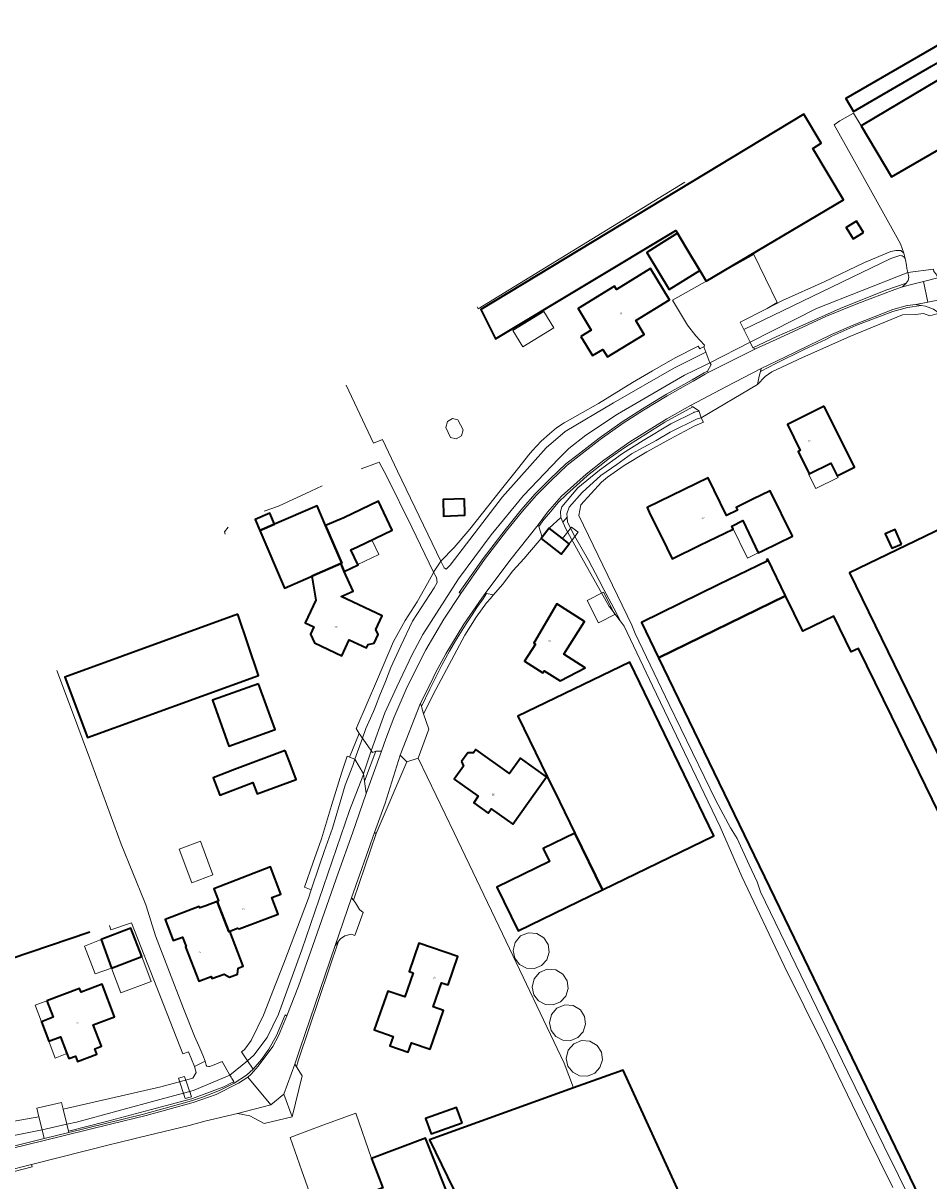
# Model space of a CAD drawing. Header units: metres. Extents: x 73718 to 76933, y 443658 to 446696.
# Tile 101 of 153: x 75362 to 75543, y 445204 to 445435. Entities that reach past the tile are written whole.
import ezdxf
from ezdxf.enums import TextEntityAlignment as Align

# ---------------------------------------------------------------- set-up
doc = ezdxf.new("R2010")
doc.units = ezdxf.units.M
for name, color, linetype, lineweight in [('B-WE-KW-KUNSTWERK_DEK-GV', 170, 'Continuous', 18), ('B-WE-OG-BEBOUWING-GV', 7, 'Continuous', 35), ('B-WE-OG-BEBOUWING-T18', 10, 'Continuous', 18), ('B-WE-OG-BEBOUWING_LUIFEL-GV', 7, 'Continuous', 18), ('B-WE-OG-BEBOUWING_OPSLAGTANK-GV', 7, 'Continuous', 18), ('B-WE-OG-BEBOUWING_OVERBOUWING-GV', 7, 'Continuous', 18), ('B-WE-OG-TERREIN_ERF-GV', 7, 'Continuous', 18), ('B-WE-OG-TERREIN_OEVER-GV', 7, 'Continuous', 18), ('B-WE-OG-WATER_SLOOT-GV', 120, 'Continuous', 18), ('B-WE-OG-WEG-GV', 7, 'Continuous', 18), ('B-WE-VH-GESLOTENVERHARDING-GV', 10, 'Continuous', 18), ('B-WE-VH-GESLOTENVERHARDING_ASFALT-GV', 10, 'Continuous', 18), ('B-WE-VH-ONVERHARD-GV', 252, 'Continuous', 18), ('B-WE-VH-OPENVERHARDING_BETONELEMENT-GV', 30, 'Continuous', 18), ('B-WE-VH-OPENVERHARDING_BETONSTRAATSTEEN-GV', 30, 'Continuous', 18), ('B-WE-VH-OPENVERHARDING_SIERBESTRATING-GV', 30, 'Continuous', 18), ('B-WE-VH-OPENVERHARDING_STRAATBAKSTEEN-GV', 30, 'Continuous', 18)]:
    doc.layers.add(name, color=color, linetype=linetype, lineweight=lineweight)
doc.styles.add('NLCS-ISO-M200-T18', font='NLCS-ISO.ttf', dxfattribs={"height": 0.36})

msp = doc.modelspace()

# ---------------------------------------------------------------- linework, layer by layer
at = {"layer": 'B-WE-KW-KUNSTWERK_DEK-GV', "flags": 128}
for points in [[(75427.366, 445288.617), (75428.466, 445288.217), (75430.182, 445285.278), (75430.386, 445283.82), (75432.649, 445289.787), (75431.963, 445289.545), (75429.308, 445293.375)], [(75394.564, 445220.364), (75395.826, 445220.732), (75394.403, 445224.783), (75393.2, 445224.45)]]:
    msp.add_lwpolyline(points, close=True, dxfattribs=at)
at = {"layer": 'B-WE-OG-BEBOUWING-GV', "flags": 128}
for points in [[(75554.192, 445432.766), (75552.634, 445435.326), (75526.572, 445420.296), (75528.06, 445417.696), (75543.675, 445426.701)], [(75529.608, 445414.786), (75535.676, 445404.596), (75551.146, 445413.545), (75547.556, 445419.75), (75545.092, 445424.008)], [(75492.901, 445393.373), (75494.623, 445390.436), (75497.361, 445385.877), (75498.64, 445383.748), (75526.117, 445399.995), (75519.938, 445410.282), (75521.654, 445411.312), (75518.163, 445417.123), (75453.644, 445378.081), (75456.541, 445372.256), (75492.601, 445393.885)], [(75530.097, 445393.494), (75528.701, 445395.77), (75526.601, 445394.481), (75527.998, 445392.205)], [(75489.713, 445391.355), (75486.768, 445389.491), (75491.255, 445382.116), (75497.361, 445385.877), (75494.623, 445390.436), (75492.901, 445393.373)], [(75473.606, 445372.715), (75475.958, 445368.867), (75478.003, 445370.117), (75478.927, 445368.605), (75486.284, 445373.102), (75484.565, 445375.915), (75491.318, 445380.043), (75487.522, 445386.254), (75480.758, 445382.12), (75480.354, 445382.78), (75473.041, 445378.31), (75475.685, 445373.986)], [(75522.246, 445358.768), (75514.886, 445355.134), (75517.456, 445349.93), (75517.023, 445349.717), (75519.242, 445345.223), (75523.586, 445347.368), (75524.831, 445344.848), (75528.278, 445346.551)], [(75497.393, 445330.966), (75504.051, 445334.216), (75503.765, 445334.801), (75505.996, 445335.885), (75509.057, 445329.456), (75509.876, 445329.856), (75515.881, 445332.791), (75511.447, 445341.865), (75507.969, 445340.166), (75504.62, 445338.529), (75504.9, 445337.957), (75502.744, 445336.902), (75500.264, 445341.978), (75499.055, 445344.451), (75486.834, 445338.485), (75487.289, 445337.552), (75490.757, 445330.448), (75491.83, 445328.25)], [(75604.842, 445244.95), (75613.661, 445249.243), (75608.64, 445257.891), (75608.934, 445258.062), (75561.232, 445341.866), (75527.298, 445325.433), (75569.365, 445239.068), (75570.623, 445239.681), (75573.718, 445233.324), (75578.888, 445235.841), (75593.387, 445242.91), (75594.779, 445240.051)], [(75419.706, 445324.721), (75419.836, 445324.777), (75425.612, 445327.291), (75425.839, 445327.39), (75422.609, 445334.919), (75420.918, 445338.86), (75412.395, 445335.203), (75409.448, 445333.939), (75414.395, 445322.409)], [(75422.609, 445334.919), (75425.839, 445327.39), (75425.612, 445327.291), (75426.294, 445325.733), (75429.074, 445327.027), (75429.017, 445327.15), (75427.661, 445330.064), (75428.965, 445330.671), (75435.913, 445333.966), (75433.164, 445339.762), (75426.216, 445336.467)], [(75450.332, 445340.241), (75446.059, 445340.085), (75446.179, 445336.805), (75450.451, 445336.961)], [(75409.448, 445333.939), (75412.395, 445335.203), (75411.47, 445337.359), (75408.523, 445336.094)], [(75469.923, 445332.298), (75467.262, 445334.369), (75465.877, 445332.59), (75465.655, 445332.305), (75469.655, 445329.19), (75471.263, 445331.255)], [(75537.673, 445331.216), (75536.4, 445334.118), (75534.448, 445333.261), (75535.721, 445330.36)], [(75426.294, 445325.733), (75425.612, 445327.291), (75419.836, 445324.777), (75420.627, 445319.979), (75419.568, 445317.728), (75418.504, 445315.478), (75420.251, 445314.652), (75419.552, 445313.172), (75420.352, 445311.459), (75425.825, 445308.872), (75427.335, 445312.068), (75430.746, 445310.455), (75431.081, 445311.163), (75432.285, 445311.37), (75433.108, 445313.112), (75432.62, 445314.156), (75433.886, 445316.834), (75425.713, 445320.697), (75428.121, 445321.822)], [(75510.729, 445328.094), (75510.869, 445327.805), (75501.192, 445323.119), (75485.718, 445315.526), (75489.147, 445308.439), (75514.519, 445320.888), (75510.958, 445328.209)], [(75514.519, 445320.888), (75489.147, 445308.439), (75514.321, 445256.414), (75548.909, 445184.728), (75580.175, 445120.535), (75603.58, 445072.016), (75636.595, 445088.142), (75614.204, 445134.451), (75585.931, 445193.004), (75566.994, 445232.273), (75559.202, 445228.49), (75555.31, 445226.601), (75552.499, 445232.393), (75545.51, 445246.919), (75557.252, 445252.65), (75535.748, 445296.723), (75529.071, 445310.357), (75527.651, 445309.659), (75524.185, 445316.813), (75517.957, 445313.819)], [(75464.529, 445311.202), (75462.364, 445307.828), (75466.034, 445305.473), (75466.305, 445305.894), (75469.444, 445303.879), (75474.5, 445306.453), (75470.184, 445309.222), (75474.348, 445315.711), (75468.793, 445319.275), (75464.242, 445311.385)], [(75405.054, 445317.198), (75370.511, 445304.613), (75375.014, 445292.545), (75409.164, 445304.968)], [(75472.386, 445273.442), (75477.922, 445262.065), (75500.158, 445272.886), (75483.364, 445307.62), (75461.012, 445296.813), (75466.877, 445284.763), (75469.325, 445279.733)], [(75409.181, 445303.292), (75399.986, 445299.981), (75403.292, 445290.8), (75412.487, 445294.111)], [(75449.781, 445287.771), (75450.159, 445286.787), (75448.322, 445284.201), (75453.111, 445280.799), (75452.195, 445279.509), (75455.097, 445277.447), (75455.694, 445278.288), (75458.9, 445276.011), (75460.009, 445275.223), (75464.429, 445281.445), (75466.741, 445284.7), (75461.547, 445288.391), (75459.38, 445285.341), (75452.599, 445290.158), (75452.129, 445289.497), (75450.989, 445289.471)], [(75414.516, 445289.926), (75404.425, 445286.125), (75400.126, 445284.505), (75401.433, 445281.036), (75408.072, 445283.537), (75408.933, 445281.251), (75416.707, 445284.179), (75415.631, 445287.002)], [(75472.386, 445273.442), (75466.083, 445270.375), (75467.352, 445267.767), (75456.796, 445262.63), (75461.085, 445253.872), (75477.922, 445262.065)], [(75400.961, 445259.793), (75403.237, 445253.765), (75403.249, 445253.732), (75403.461, 445253.808), (75403.451, 445253.835), (75405.023, 445254.439), (75405.339, 445254.27), (75413.09, 445257.248), (75411.821, 445260.55), (75413.66, 445261.257), (75411.58, 445266.666), (75400.274, 445262.318), (75401.209, 445259.889)], [(75400.961, 445259.793), (75398.644, 445258.903), (75397.442, 445258.52), (75397.35, 445258.759), (75390.534, 445256.14), (75392.138, 445251.968), (75393.991, 445252.625), (75394.444, 445251.466), (75394.724, 445250.738), (75394.621, 445250.699), (75394.688, 445250.526), (75397.268, 445243.81), (75399.737, 445244.759), (75399.897, 445244.344), (75402.3, 445245.267), (75403.426, 445244.666), (75404.968, 445245.259), (75405.141, 445246.438), (75406.145, 445246.823), (75403.461, 445253.808), (75403.249, 445253.732), (75403.237, 445253.765)], [(75379.785, 445246.431), (75385.862, 445248.76), (75383.698, 445254.407), (75377.78, 445252.14)], [(75440.074, 445245.506), (75438.404, 445240.697), (75435.022, 445241.872), (75432.323, 445234.101), (75436.089, 445232.804), (75435.44, 445230.937), (75439.095, 445229.667), (75439.748, 445231.544), (75443.497, 445230.252), (75446.165, 445237.996), (75444.085, 445238.713), (75445.744, 445243.529), (75447.059, 445243.076), (75449.022, 445248.773), (75441.239, 445251.454), (75439.271, 445245.785)], [(75366.882, 445239.9), (75368.13, 445236.63), (75365.794, 445235.739), (75367.292, 445231.815), (75369.628, 445232.706), (75370.903, 445229.364), (75371.289, 445228.352), (75372.597, 445228.852), (75373.011, 445227.768), (75376.908, 445229.255), (75376.495, 445230.339), (75377.803, 445230.838), (75376.17, 445235.116), (75380.418, 445236.737), (75377.928, 445243.261), (75373.724, 445241.656), (75373.439, 445242.403)], [(75456.232, 445185.688), (75464.814, 445168.091), (75484.271, 445127.942), (75481.493, 445126.575), (75486.066, 445117.221), (75494.801, 445099.353), (75486.238, 445095.167), (75491.557, 445084.287), (75471.432, 445074.45), (75487.403, 445041.777), (75547.863, 445071.282), (75588.176, 445091.047), (75560.511, 445148.102), (75558.364, 445152.561), (75534.419, 445201.97), (75500.416, 445185.883), (75482.038, 445226.046), (75472.161, 445222.488), (75443.348, 445212.108), (75454.081, 445190.1)], [(75449.864, 445215.54), (75448.764, 445218.611), (75442.58, 445216.396), (75443.681, 445213.324)], [(75456.232, 445185.688), (75454.081, 445190.1), (75449.748, 445194.313), (75442.582, 445212.427), (75431.797, 445208.369), (75434.004, 445202.504), (75427.993, 445200.176), (75437.253, 445176.268), (75454.376, 445182.614), (75457.01, 445183.59)]]:
    msp.add_lwpolyline(points, close=True, dxfattribs=at)
msp.add_lwpolyline([(75334.021, 445239.663), (75339.852, 445241.627), (75375.487, 445253.666)], dxfattribs=at)
msp.add_lwpolyline([(75334.021, 445239.663), (75339.852, 445241.627), (75375.487, 445253.666)], dxfattribs=at)
at = {"layer": 'B-WE-OG-BEBOUWING_LUIFEL-GV', "flags": 128}
for points in [[(75519.242, 445345.223), (75519.111, 445345.158), (75520.531, 445342.283), (75525.006, 445344.493), (75524.831, 445344.848), (75523.586, 445347.368)], [(75471.263, 445331.255), (75473.056, 445333.559), (75471.717, 445334.602), (75469.923, 445332.298)], [(75433.246, 445329.118), (75431.858, 445332.043), (75428.965, 445330.671), (75427.661, 445330.064), (75429.017, 445327.15)], [(75379.785, 445246.431), (75377.78, 445252.14), (75374.429, 445250.856), (75376.555, 445245.297)], [(75379.785, 445246.431), (75381.684, 445241.474), (75387.761, 445243.802), (75385.862, 445248.76)], [(75368.13, 445236.63), (75366.882, 445239.9), (75364.546, 445239.009), (75365.794, 445235.739)], [(75369.628, 445232.706), (75367.292, 445231.815), (75368.567, 445228.472), (75370.903, 445229.364)]]:
    msp.add_lwpolyline(points, close=True, dxfattribs=at)
at = {"layer": 'B-WE-OG-BEBOUWING_OPSLAGTANK-GV', "flags": 128}
for points in [[(75464.313, 445246.381), (75465.759, 445246.98), (75466.816, 445248.135), (75467.287, 445249.627), (75467.083, 445251.179), (75466.241, 445252.499), (75464.802, 445253.382), (75463.119, 445253.514), (75461.559, 445252.868), (75460.462, 445251.584), (75460.069, 445249.943), (75460.407, 445248.414), (75461.36, 445247.172), (75462.749, 445246.45)], [(75466.535, 445239.171), (75468.099, 445239.102), (75469.545, 445239.701), (75470.602, 445240.856), (75471.073, 445242.348), (75470.869, 445243.9), (75470.027, 445245.22), (75468.588, 445246.103), (75466.905, 445246.235), (75465.345, 445245.589), (75464.248, 445244.305), (75463.855, 445242.664), (75464.193, 445241.135), (75465.146, 445239.893)], [(75474.092, 445233.727), (75474.563, 445235.219), (75474.359, 445236.771), (75473.517, 445238.091), (75472.078, 445238.974), (75470.395, 445239.106), (75468.835, 445238.46), (75467.738, 445237.176), (75467.345, 445235.535), (75467.683, 445234.006), (75468.636, 445232.764), (75470.025, 445232.042), (75471.589, 445231.973), (75473.035, 445232.572)], [(75472.175, 445231.33), (75471.078, 445230.046), (75470.685, 445228.405), (75471.023, 445226.876), (75471.976, 445225.634), (75473.365, 445224.912), (75474.929, 445224.843), (75476.375, 445225.442), (75477.432, 445226.597), (75477.903, 445228.089), (75477.699, 445229.641), (75476.857, 445230.961), (75475.418, 445231.844), (75473.735, 445231.976)]]:
    msp.add_lwpolyline(points, close=True, dxfattribs=at)
at = {"layer": 'B-WE-OG-BEBOUWING_OVERBOUWING-GV', "flags": 128}
for points in [[(75468.23, 445374.413), (75466.216, 445377.697), (75460.031, 445373.904), (75462.045, 445370.62)], [(75446.598, 445354.528), (75447.587, 445352.512), (75448.721, 445352.213), (75449.745, 445352.843), (75450.076, 445354.008), (75449.011, 445356.057), (75447.949, 445356.275), (75446.987, 445355.724)], [(75505.996, 445335.885), (75503.765, 445334.801), (75506.892, 445328.398), (75509.057, 445329.456)], [(75477.134, 445315.47), (75480.417, 445317.156), (75478.123, 445321.622), (75474.84, 445319.937)], [(75393.349, 445270.21), (75395.857, 445263.503), (75400.096, 445265.089), (75397.588, 445271.795)]]:
    msp.add_lwpolyline(points, close=True, dxfattribs=at)
at = {"layer": 'B-WE-OG-TERREIN_ERF-GV', "flags": 128}
for points in [[(75554.192, 445432.766), (75543.675, 445426.701), (75528.06, 445417.696), (75526.572, 445420.296), (75552.634, 445435.326)], [(75492.901, 445393.373), (75492.601, 445393.885), (75456.541, 445372.256), (75453.644, 445378.081), (75518.163, 445417.123), (75521.654, 445411.312), (75519.938, 445410.282), (75526.117, 445399.995), (75498.64, 445383.748), (75497.361, 445385.877), (75491.255, 445382.116), (75486.768, 445389.491), (75489.713, 445391.355)], [(75530.097, 445393.494), (75527.998, 445392.205), (75526.601, 445394.481), (75528.701, 445395.77)], [(75498.219, 445370.678), (75498.153, 445370.646), (75498.578, 445369.54), (75499.376, 445367.461), (75507.411, 445371.578), (75506.2, 445374.074), (75505.447, 445375.552), (75510.836, 445378.3), (75512.857, 445379.498), (75508.194, 445389.054), (75491.891, 445379.956), (75494.892, 445374.966), (75496.616, 445372.831), (75498.292, 445370.951)], [(75473.606, 445372.715), (75475.685, 445373.986), (75473.041, 445378.31), (75480.354, 445382.78), (75480.758, 445382.12), (75487.522, 445386.254), (75491.318, 445380.043), (75484.565, 445375.915), (75486.284, 445373.102), (75478.927, 445368.605), (75478.003, 445370.117), (75475.958, 445368.867)], [(75517.023, 445349.717), (75517.456, 445349.93), (75514.886, 445355.134), (75522.246, 445358.768), (75528.278, 445346.551), (75524.831, 445344.848), (75523.586, 445347.368), (75519.242, 445345.223)], [(75490.757, 445330.448), (75487.289, 445337.552), (75486.834, 445338.485), (75499.055, 445344.451), (75500.264, 445341.978), (75502.744, 445336.902), (75504.9, 445337.957), (75504.62, 445338.529), (75507.969, 445340.166), (75511.447, 445341.865), (75515.881, 445332.791), (75509.876, 445329.856), (75509.057, 445329.456), (75505.996, 445335.885), (75503.765, 445334.801), (75504.051, 445334.216), (75497.393, 445330.966), (75491.83, 445328.25)], [(75419.836, 445324.777), (75419.706, 445324.721), (75414.395, 445322.409), (75409.448, 445333.939), (75408.523, 445336.094), (75411.47, 445337.359), (75412.395, 445335.203), (75420.918, 445338.86), (75422.609, 445334.919), (75426.216, 445336.467), (75433.164, 445339.762), (75435.913, 445333.966), (75428.965, 445330.671), (75427.661, 445330.064), (75429.017, 445327.15), (75429.074, 445327.027), (75426.294, 445325.733), (75428.121, 445321.822), (75425.713, 445320.697), (75433.886, 445316.834), (75432.62, 445314.156), (75433.108, 445313.112), (75432.285, 445311.37), (75431.081, 445311.163), (75430.746, 445310.455), (75427.335, 445312.068), (75425.825, 445308.872), (75420.352, 445311.459), (75419.552, 445313.172), (75420.251, 445314.652), (75418.504, 445315.478), (75419.568, 445317.728), (75420.627, 445319.979)], [(75450.332, 445340.241), (75450.451, 445336.961), (75446.179, 445336.805), (75446.059, 445340.085)], [(75534.448, 445333.261), (75536.4, 445334.118), (75537.673, 445331.216), (75535.721, 445330.36)], [(75464.529, 445311.202), (75464.242, 445311.385), (75468.793, 445319.275), (75474.348, 445315.711), (75470.184, 445309.222), (75474.5, 445306.453), (75469.444, 445303.879), (75466.305, 445305.894), (75466.034, 445305.473), (75462.364, 445307.828)], [(75405.054, 445317.198), (75409.164, 445304.968), (75375.014, 445292.545), (75370.511, 445304.613)], [(75477.922, 445262.065), (75461.085, 445253.872), (75456.796, 445262.63), (75467.352, 445267.767), (75466.083, 445270.375), (75472.386, 445273.442), (75469.325, 445279.733), (75466.877, 445284.763), (75461.012, 445296.813), (75483.364, 445307.62), (75500.158, 445272.886)], [(75409.181, 445303.292), (75412.487, 445294.111), (75403.292, 445290.8), (75399.986, 445299.981)], [(75449.781, 445287.771), (75450.989, 445289.471), (75452.129, 445289.497), (75452.599, 445290.158), (75459.38, 445285.341), (75461.547, 445288.391), (75466.741, 445284.7), (75464.429, 445281.445), (75460.009, 445275.223), (75458.9, 445276.011), (75455.694, 445278.288), (75455.097, 445277.447), (75452.195, 445279.509), (75453.111, 445280.799), (75448.322, 445284.201), (75450.159, 445286.787)], [(75414.516, 445289.926), (75415.631, 445287.002), (75416.707, 445284.179), (75408.933, 445281.251), (75408.072, 445283.537), (75401.433, 445281.036), (75400.126, 445284.505), (75404.425, 445286.125)], [(75403.461, 445253.808), (75406.145, 445246.823), (75405.141, 445246.438), (75404.968, 445245.259), (75403.426, 445244.666), (75402.3, 445245.267), (75399.897, 445244.344), (75399.737, 445244.759), (75397.268, 445243.81), (75394.688, 445250.526), (75394.621, 445250.699), (75394.724, 445250.738), (75394.444, 445251.466), (75393.991, 445252.625), (75392.138, 445251.968), (75390.534, 445256.14), (75397.35, 445258.759), (75397.442, 445258.52), (75398.644, 445258.903), (75400.961, 445259.793), (75401.209, 445259.889), (75400.274, 445262.318), (75411.58, 445266.666), (75413.66, 445261.257), (75411.821, 445260.55), (75413.09, 445257.248), (75405.339, 445254.27), (75405.023, 445254.439), (75403.451, 445253.835)], [(75377.78, 445252.14), (75383.698, 445254.407), (75385.862, 445248.76), (75379.785, 445246.431)], [(75464.313, 445246.381), (75462.749, 445246.45), (75461.36, 445247.172), (75460.407, 445248.414), (75460.069, 445249.943), (75460.462, 445251.584), (75461.559, 445252.868), (75463.119, 445253.514), (75464.802, 445253.382), (75466.241, 445252.499), (75467.083, 445251.179), (75467.287, 445249.627), (75466.816, 445248.135), (75465.759, 445246.98)], [(75440.074, 445245.506), (75439.271, 445245.785), (75441.239, 445251.454), (75449.022, 445248.773), (75447.059, 445243.076), (75445.744, 445243.529), (75444.085, 445238.713), (75446.165, 445237.996), (75443.497, 445230.252), (75439.748, 445231.544), (75439.095, 445229.667), (75435.44, 445230.937), (75436.089, 445232.804), (75432.323, 445234.101), (75435.022, 445241.872), (75438.404, 445240.697)], [(75466.535, 445239.171), (75465.146, 445239.893), (75464.193, 445241.135), (75463.855, 445242.664), (75464.248, 445244.305), (75465.345, 445245.589), (75466.905, 445246.235), (75468.588, 445246.103), (75470.027, 445245.22), (75470.869, 445243.9), (75471.073, 445242.348), (75470.602, 445240.856), (75469.545, 445239.701), (75468.099, 445239.102)], [(75365.794, 445235.739), (75368.13, 445236.63), (75366.882, 445239.9), (75373.439, 445242.403), (75373.724, 445241.656), (75377.928, 445243.261), (75380.418, 445236.737), (75376.17, 445235.116), (75377.803, 445230.838), (75376.495, 445230.339), (75376.908, 445229.255), (75373.011, 445227.768), (75372.597, 445228.852), (75371.289, 445228.352), (75370.903, 445229.364), (75369.628, 445232.706), (75367.292, 445231.815)], [(75474.092, 445233.727), (75473.035, 445232.572), (75471.589, 445231.973), (75470.025, 445232.042), (75468.636, 445232.764), (75467.683, 445234.006), (75467.345, 445235.535), (75467.738, 445237.176), (75468.835, 445238.46), (75470.395, 445239.106), (75472.078, 445238.974), (75473.517, 445238.091), (75474.359, 445236.771), (75474.563, 445235.219)], [(75472.175, 445231.33), (75473.735, 445231.976), (75475.418, 445231.844), (75476.857, 445230.961), (75477.699, 445229.641), (75477.903, 445228.089), (75477.432, 445226.597), (75476.375, 445225.442), (75474.929, 445224.843), (75473.365, 445224.912), (75471.976, 445225.634), (75471.023, 445226.876), (75470.685, 445228.405), (75471.078, 445230.046)], [(75449.864, 445215.54), (75443.681, 445213.324), (75442.58, 445216.396), (75448.764, 445218.611)]]:
    msp.add_lwpolyline(points, close=True, dxfattribs=at)
for points in [[(75445.629, 445327.819), (75448.303, 445330.529), (75451.421, 445334.173), (75457.495, 445341.867), (75461.221, 445346.484), (75463.124, 445348.994), (75463.949, 445349.898), (75465.675, 445351.788), (75467.333, 445353.249), (75468.713, 445354.42), (75470.252, 445355.433), (75477.136, 445359.32), (75483.939, 445363.492), (75487.948, 445365.84), (75492.483, 445368.432), (75497.059, 445370.781), (75497.365, 445370.254), (75497.426, 445370.293), (75498.153, 445370.646), (75498.219, 445370.678), (75498.292, 445370.951), (75496.616, 445372.831), (75494.892, 445374.966), (75491.891, 445379.956), (75508.194, 445389.054), (75512.857, 445379.498), (75510.836, 445378.3), (75513.917, 445379.871), (75522.232, 445383.596), (75530.277, 445387.484), (75535.569, 445389.698), (75536.531, 445389.904), (75537.566, 445389.86), (75538.155, 445389.378), (75537.509, 445391.237), (75531.142, 445402.642), (75524.194, 445415.015), (75525.362, 445415.776), (75528.093, 445417.335), (75529.608, 445414.786), (75545.092, 445424.008)], [(75551.146, 445413.545), (75535.676, 445404.596), (75529.608, 445414.786), (75528.093, 445417.335), (75525.362, 445415.776), (75524.194, 445415.015), (75531.142, 445402.642), (75537.509, 445391.237), (75538.155, 445389.378), (75538.16, 445389.374), (75538.167, 445389.344), (75538.424, 445388.283), (75538.483, 445388.037), (75538.653, 445386.978), (75538.779, 445386.28), (75538.957, 445385.488), (75544.05, 445386.146)], [(75494.4, 445403.531), (75453.067, 445378.237), (75452.877, 445378.645)], [(75543.37, 445376.826), (75542.095, 445377.318), (75540.495, 445377.116), (75537.903, 445377.016), (75527.357, 445372.707), (75517.877, 445368.524), (75511.803, 445365.659), (75510.43, 445364.721), (75508.91, 445363.076), (75497.666, 445356.461), (75498.112, 445355.538), (75496.359, 445354.805), (75491.355, 445352.144), (75486.769, 445349.673), (75482.252, 445346.897), (75478.923, 445344.565), (75477.728, 445343.6), (75473.631, 445339.072), (75473.207, 445336.928), (75483.81, 445314.975), (75484.481, 445313.335), (75491.267, 445299.134), (75500.573, 445279.947), (75503.539, 445274.508), (75504.839, 445272.356), (75507.223, 445267.066), (75508.828, 445263.71), (75509.496, 445261.683), (75514.428, 445251.522), (75519.701, 445240.631), (75526.972, 445225.616), (75534.153, 445210.903), (75540, 445199.071)], [(75426.722, 445362.969), (75432.176, 445351.391), (75433.947, 445352.086), (75436.982, 445345.764), (75445.629, 445327.819)], [(75398.546, 445227.852), (75398.613, 445227.568), (75398.732, 445227.069), (75398.877, 445226.876), (75398.922, 445226.815), (75399.207, 445226.795), (75399.367, 445226.783), (75400.315, 445227.145), (75401.961, 445227.773), (75403.486, 445225.051), (75407.014, 445227.899), (75405.81, 445229.722), (75406.305, 445230.097), (75406.467, 445230.219), (75407.738, 445231.956), (75410.217, 445237.069), (75412.646, 445243.397), (75414.228, 445247.465), (75419.2, 445260.459), (75419.74, 445262.07), (75419.717, 445262.08), (75418.375, 445262.648), (75420.058, 445267.447), (75421.759, 445272.294), (75423.8, 445278.92), (75425.862, 445285.613), (75426.908, 445288.803), (75427.366, 445288.617), (75429.308, 445293.375), (75428.718, 445294.318), (75428.747, 445294.407), (75428.814, 445294.612), (75430.894, 445299.385), (75432.996, 445304.207), (75436.195, 445311.739), (75438.503, 445315.95), (75440.893, 445319.676), (75442.958, 445323.32), (75444.089, 445325.421), (75444.179, 445325.587), (75439.803, 445334.597), (75434.824, 445344.744), (75433.286, 445347.546), (75432.961, 445347.431), (75429.685, 445346.275)], [(75421.899, 445342.868), (75419.623, 445341.778), (75413.167, 445338.814), (75410.325, 445337.757)], [(75569.365, 445239.068), (75527.298, 445325.433), (75561.232, 445341.866)], [(75535.938, 445202.595), (75530.597, 445213.393), (75522.216, 445230.779), (75514.248, 445246.914), (75505.797, 445264.791), (75501.478, 445274.672), (75487.951, 445302.894), (75482.26, 445314.823), (75481.47, 445315.874), (75479.369, 445318.602), (75479.283, 445318.713), (75476.543, 445323.574), (75473.776, 445328.485), (75470.644, 445334.101), (75470.02, 445335.578), (75469.638, 445336.483), (75467.262, 445334.369), (75469.923, 445332.298), (75471.263, 445331.255), (75469.655, 445329.19), (75465.655, 445332.305), (75463.349, 445329.585), (75462.255, 445328.315), (75460.043, 445325.86), (75457.982, 445323.139), (75456.164, 445321.036), (75455.772, 445320.583), (75455.612, 445320.398), (75454.778, 445319.434), (75452.717, 445316.617), (75450.453, 445313.012), (75444.626, 445302.123), (75442.143, 445297.284), (75443.216, 445294.194), (75441.108, 445288.387), (75448.285, 445273.476), (75457.945, 445253.281), (75470.244, 445227.472), (75472.161, 445222.488), (75482.038, 445226.046), (75500.416, 445185.883)], [(75403.152, 445334.581), (75402.372, 445333.628), (75402.501, 445333.154)], [(75548.909, 445184.728), (75514.321, 445256.414), (75489.147, 445308.439), (75485.718, 445315.526), (75501.192, 445323.119), (75510.869, 445327.805), (75510.729, 445328.094), (75510.958, 445328.209), (75514.519, 445320.888), (75517.957, 445313.819), (75524.185, 445316.813), (75527.651, 445309.659), (75529.071, 445310.357), (75535.748, 445296.723), (75557.252, 445252.65), (75545.51, 445246.919), (75552.499, 445232.393), (75555.31, 445226.601), (75559.202, 445228.49), (75566.994, 445232.273), (75585.931, 445193.004)], [(75368.875, 445305.952), (75372.217, 445297.042), (75372.215, 445297.041), (75374.816, 445290.109), (75375.159, 445289.198), (75381.774, 445271.24), (75386.387, 445259.733), (75386.651, 445259.074), (75386.715, 445258.87), (75388.596, 445252.878), (75394.185, 445238.365), (75396.409, 445232.868), (75397.257, 445230.895), (75398.052, 445229.046), (75398.062, 445229.022), (75398.546, 445227.852)], [(75454.081, 445190.1), (75443.348, 445212.108), (75472.161, 445222.488), (75470.244, 445227.472), (75457.945, 445253.281), (75448.285, 445273.476), (75441.108, 445288.387), (75438.809, 445287.652), (75432.709, 445273.331), (75428.141, 445260.034), (75428.573, 445259.496), (75429.373, 445258.195), (75430.073, 445257.535), (75428.473, 445252.952), (75427.733, 445253.253), (75426.453, 445252.892), (75425.553, 445252.292), (75425.162, 445251.808), (75419.354, 445234.644), (75417.098, 445227.895), (75416.787, 445226.738), (75417.907, 445224.889), (75415.937, 445216.751), (75410.348, 445215.4), (75407.478, 445216.94), (75404.962, 445217.374), (75398.444, 445215.823), (75395.307, 445215.002), (75385.1, 445212.553), (75380.498, 445211.409), (75379.858, 445211.25), (75363.829, 445207.199), (75363.948, 445206.728), (75353.363, 445204.015)], [(75342.933, 445212.791), (75365.304, 445216.741), (75364.885, 445218.479), (75369.831, 445219.6), (75370.168, 445218.23), (75389.656, 445222.74), (75396.088, 445224.422), (75396.71, 445225.552), (75396.397, 445226.78), (75395.207, 445229.685), (75394.06, 445229.29), (75383.834, 445255.511), (75379.657, 445254.127), (75379.405, 445254.978)], [(75375.487, 445253.666), (75339.852, 445241.627), (75334.021, 445239.663)], [(75434.004, 445202.504), (75431.797, 445208.369), (75428.622, 445217.446), (75421.543, 445214.847), (75417.44, 445213.342), (75415.509, 445212.607), (75417.865, 445205.951), (75424.834, 445186.216)], [(75424.834, 445186.216), (75417.865, 445205.951), (75415.509, 445212.607), (75417.44, 445213.342), (75421.543, 445214.847), (75428.622, 445217.446), (75431.797, 445208.369), (75442.582, 445212.427), (75449.748, 445194.313)]]:
    msp.add_lwpolyline(points, dxfattribs=at)
at = {"layer": 'B-WE-OG-TERREIN_OEVER-GV', "flags": 128}
for points in [[(75505.447, 445375.552), (75506.2, 445374.074), (75535.564, 445388.315), (75537.381, 445388.884), (75537.848, 445388.842), (75538.229, 445388.545), (75538.483, 445388.037), (75538.424, 445388.283), (75538.167, 445389.344), (75538.16, 445389.374), (75538.155, 445389.378), (75537.566, 445389.86), (75536.531, 445389.904), (75535.569, 445389.698), (75530.277, 445387.484), (75522.232, 445383.596), (75513.917, 445379.871), (75510.836, 445378.3)], [(75507.411, 445371.578), (75507.961, 445370.443), (75512.784, 445372.684), (75517.377, 445374.719), (75525.436, 445378.323), (75534.547, 445381.967), (75538.637, 445383.385), (75539.042, 445383.871), (75539.164, 445384.559), (75538.957, 445385.488), (75520.704, 445378.279)], [(75445.629, 445327.819), (75446.283, 445326.448), (75446.707, 445326.194), (75447.512, 445326.957), (75457.978, 445340.644), (75466.665, 445350.474), (75470.479, 445353.694), (75480.097, 445359.415), (75492.174, 445366.364), (75498.578, 445369.54), (75498.153, 445370.646), (75497.426, 445370.293), (75497.365, 445370.254), (75497.059, 445370.781), (75492.483, 445368.432), (75487.948, 445365.84), (75483.939, 445363.492), (75477.136, 445359.32), (75470.252, 445355.433), (75468.713, 445354.42), (75467.333, 445353.249), (75465.675, 445351.788), (75463.949, 445349.898), (75463.124, 445348.994), (75461.221, 445346.484), (75457.495, 445341.867), (75451.421, 445334.173), (75448.303, 445330.529)], [(75431.732, 445289.879), (75431.963, 445289.545), (75432.649, 445289.787), (75433.743, 445289.841), (75434.634, 445292.251), (75436.237, 445296.492), (75438.902, 445302.65), (75442.633, 445310.098), (75446.242, 445316.213), (75449.613, 445321.349), (75449.319, 445321.557), (75454.091, 445328.306), (75458.496, 445334.051), (75461.684, 445338.019), (75464.443, 445341.154), (75467.428, 445344.185), (75470.623, 445347.245), (75473.054, 445349.136), (75477.254, 445352.387), (75481.869, 445355.644), (75485.953, 445358.268), (75490.703, 445361.148), (75495.873, 445364.052), (75498.266, 445365.463), (75498.891, 445365.787), (75499.65, 445367.119), (75499.397, 445367.435), (75499.376, 445367.461), (75498.307, 445366.927), (75494.335, 445364.987), (75480.949, 445357.166), (75474.614, 445352.983), (75471.234, 445350.297), (75469.221, 445348.283), (75462.136, 445340.908), (75455.679, 445333.018), (75449.152, 445324.268), (75442.033, 445313.113), (75439.907, 445309.125), (75436.827, 445302.672), (75434.425, 445297.477)], [(75470.784, 445337.219), (75471.256, 445338.563), (75473.857, 445341.504), (75477.586, 445344.894), (75480.764, 445347.14), (75483.73, 445349.216), (75488.688, 445351.928), (75491.442, 445353.58), (75496.866, 445356.25), (75497.666, 445356.461), (75497.226, 445357.706), (75497.042, 445357.755), (75496.817, 445357.697), (75496.231, 445357.553), (75496.157, 445357.536), (75491.57, 445355.263), (75486.086, 445351.919), (75481.922, 445349.307), (75477.339, 445345.979), (75473.02, 445342.47), (75470.86, 445339.932), (75469.834, 445338.636), (75469.551, 445337.739), (75469.618, 445336.531), (75469.638, 445336.483), (75470.02, 445335.578), (75470.852, 445336.579)], [(75470.852, 445336.579), (75470.02, 445335.578), (75470.644, 445334.101), (75473.776, 445328.485), (75476.543, 445323.574), (75479.283, 445318.713), (75479.369, 445318.602), (75481.47, 445315.874), (75480.631, 445317.515), (75478.207, 445322.128), (75477.252, 445323.947), (75475.14, 445327.971), (75472.334, 445332.831), (75470.96, 445335.563)], [(75428.718, 445294.318), (75429.308, 445293.375), (75429.973, 445292.417), (75430.669, 445294.358), (75432.194, 445297.748), (75432.573, 445298.749), (75433.437, 445301.025), (75434.567, 445303.736), (75435.641, 445306.505), (75437.618, 445310.855), (75439.991, 445315.827), (75444.285, 445322.437), (75444.906, 445323.511), (75444.737, 445324.528), (75444.179, 445325.587), (75444.089, 445325.421), (75442.958, 445323.32), (75440.893, 445319.676), (75438.503, 445315.95), (75436.195, 445311.739), (75432.996, 445304.207), (75430.894, 445299.385), (75428.814, 445294.612), (75428.747, 445294.407)], [(75419.74, 445262.07), (75421.393, 445266.999), (75422.307, 445269.725), (75423.946, 445274.414), (75425.161, 445278.517), (75426.488, 445283.002), (75428.014, 445286.957), (75428.466, 445288.217), (75427.366, 445288.617), (75426.908, 445288.803), (75425.862, 445285.613), (75423.8, 445278.92), (75421.759, 445272.294), (75420.058, 445267.447), (75418.375, 445262.648), (75419.717, 445262.08)], [(75407.014, 445227.899), (75408.124, 445226.22), (75409.768, 445228.204), (75411.246, 445230.278), (75412.817, 445232.991), (75414.528, 445237.077), (75414.87, 445236.934), (75417.213, 445242.849), (75420.04, 445250.998), (75425.083, 445265.444), (75427.986, 445273.415), (75430.68, 445281.316), (75430.386, 445283.82), (75430.182, 445285.278), (75430.139, 445285.15), (75430.019, 445284.795), (75427.385, 445277.931), (75426.495, 445275.389), (75417.849, 445250.077), (75413.209, 445237.271), (75410.889, 445232.589), (75408.269, 445229.067)], [(75370.893, 445215.286), (75371.244, 445213.857), (75378.552, 445215.721), (75387.569, 445218.097), (75394.779, 445220.042), (75395.776, 445220.311), (75396.033, 445220.405), (75402.255, 445222.686), (75404.174, 445223.723), (75404.253, 445223.766), (75403.878, 445224.378), (75403.722, 445224.632), (75403.486, 445225.051), (75396.308, 445222.035), (75395.45, 445221.803), (75395.826, 445220.732), (75394.564, 445220.364), (75394.197, 445221.464), (75389.498, 445220.193), (75372.787, 445215.671)], [(75341.243, 445206.132), (75366.358, 445212.375), (75365.936, 445214.123), (75336.169, 445208.195), (75337.019, 445206.88), (75338.399, 445206.44)]]:
    msp.add_lwpolyline(points, close=True, dxfattribs=at)
at = {"layer": 'B-WE-OG-WATER_SLOOT-GV', "flags": 128}
for points in [[(75452.877, 445378.645), (75453.067, 445378.237), (75494.4, 445403.531)], [(75429.685, 445346.275), (75432.961, 445347.431), (75433.286, 445347.546), (75434.824, 445344.744), (75439.803, 445334.597), (75444.179, 445325.587), (75445.629, 445327.819), (75436.982, 445345.764), (75433.947, 445352.086), (75432.176, 445351.391), (75426.722, 445362.969)], [(75540, 445199.071), (75534.153, 445210.903), (75526.972, 445225.616), (75519.701, 445240.631), (75514.428, 445251.522), (75509.496, 445261.683), (75508.828, 445263.71), (75507.223, 445267.066), (75504.839, 445272.356), (75503.539, 445274.508), (75500.573, 445279.947), (75491.267, 445299.134), (75484.481, 445313.335), (75483.81, 445314.975), (75473.207, 445336.928), (75473.631, 445339.072), (75477.728, 445343.6), (75478.923, 445344.565), (75482.252, 445346.897), (75486.769, 445349.673), (75491.355, 445352.144), (75496.359, 445354.805), (75498.112, 445355.538), (75497.666, 445356.461), (75496.866, 445356.25), (75491.442, 445353.58), (75488.688, 445351.928), (75483.73, 445349.216), (75480.764, 445347.14), (75477.586, 445344.894), (75473.857, 445341.504), (75471.256, 445338.563), (75470.784, 445337.219), (75470.852, 445336.579), (75470.96, 445335.563), (75472.334, 445332.831), (75475.14, 445327.971), (75477.252, 445323.947), (75478.207, 445322.128), (75480.631, 445317.515), (75481.47, 445315.874), (75482.26, 445314.823), (75487.951, 445302.894), (75501.478, 445274.672), (75505.797, 445264.791), (75514.248, 445246.914), (75522.216, 445230.779), (75530.597, 445213.393), (75535.938, 445202.595)], [(75410.325, 445337.757), (75413.167, 445338.814), (75419.623, 445341.778), (75421.899, 445342.868)], [(75402.501, 445333.154), (75402.372, 445333.628), (75403.152, 445334.581)], [(75336.169, 445208.195), (75365.936, 445214.123), (75365.304, 445216.741), (75342.933, 445212.791)]]:
    msp.add_lwpolyline(points, dxfattribs=at)
for points in [[(75506.2, 445374.074), (75507.411, 445371.578), (75520.704, 445378.279), (75538.957, 445385.488), (75538.779, 445386.28), (75538.653, 445386.978), (75538.483, 445388.037), (75538.229, 445388.545), (75537.848, 445388.842), (75537.381, 445388.884), (75535.564, 445388.315)], [(75407.014, 445227.899), (75408.269, 445229.067), (75410.889, 445232.589), (75413.209, 445237.271), (75417.849, 445250.077), (75426.495, 445275.389), (75427.385, 445277.931), (75430.019, 445284.795), (75430.139, 445285.15), (75430.182, 445285.278), (75430.327, 445285.71), (75431.732, 445289.879), (75434.425, 445297.477), (75436.827, 445302.672), (75439.907, 445309.125), (75442.033, 445313.113), (75449.152, 445324.268), (75455.679, 445333.018), (75462.136, 445340.908), (75469.221, 445348.283), (75471.234, 445350.297), (75474.614, 445352.983), (75480.949, 445357.166), (75494.335, 445364.987), (75498.307, 445366.927), (75499.376, 445367.461), (75498.578, 445369.54), (75492.174, 445366.364), (75480.097, 445359.415), (75470.479, 445353.694), (75466.665, 445350.474), (75457.978, 445340.644), (75447.512, 445326.957), (75446.707, 445326.194), (75446.283, 445326.448), (75445.629, 445327.819), (75444.179, 445325.587), (75444.737, 445324.528), (75444.906, 445323.511), (75444.285, 445322.437), (75439.991, 445315.827), (75437.618, 445310.855), (75435.641, 445306.505), (75434.567, 445303.736), (75433.437, 445301.025), (75432.573, 445298.749), (75432.194, 445297.748), (75430.669, 445294.358), (75429.973, 445292.417), (75428.466, 445288.217), (75428.014, 445286.957), (75426.488, 445283.002), (75425.161, 445278.517), (75423.946, 445274.414), (75422.307, 445269.725), (75421.393, 445266.999), (75419.74, 445262.07), (75419.2, 445260.459), (75414.228, 445247.465), (75412.646, 445243.397), (75410.217, 445237.069), (75407.738, 445231.956), (75406.467, 445230.219), (75406.305, 445230.097), (75405.81, 445229.722)], [(75370.168, 445218.23), (75370.893, 445215.286), (75372.787, 445215.671), (75389.498, 445220.193), (75394.197, 445221.464), (75395.45, 445221.803), (75396.308, 445222.035), (75403.486, 445225.051), (75401.961, 445227.773), (75400.315, 445227.145), (75399.367, 445226.783), (75399.207, 445226.795), (75398.922, 445226.815), (75398.877, 445226.876), (75398.732, 445227.069), (75398.613, 445227.568), (75398.546, 445227.852), (75396.397, 445226.78), (75396.71, 445225.552), (75396.088, 445224.422), (75389.656, 445222.74)]]:
    msp.add_lwpolyline(points, close=True, dxfattribs=at)
at = {"layer": 'B-WE-OG-WEG-GV', "flags": 128}
for points in [[(75543.37, 445376.826), (75545.215, 445377.379), (75544.103, 445378.153), (75542.478, 445378.789), (75541.645, 445378.922), (75538.86, 445378.479), (75535.983, 445377.674), (75528.557, 445374.878), (75523.775, 445372.739), (75522.568, 445372.122), (75518.233, 445370.072), (75512.585, 445367.274), (75509.514, 445365.715), (75509.236, 445364.746), (75508.91, 445363.076), (75510.43, 445364.721), (75511.803, 445365.659), (75517.877, 445368.524), (75527.357, 445372.707), (75537.903, 445377.016), (75540.495, 445377.116), (75542.095, 445377.318)], [(75465.186, 445334.741), (75465.877, 445332.59), (75467.262, 445334.369), (75469.638, 445336.483), (75469.618, 445336.531), (75469.551, 445337.739), (75469.834, 445338.636), (75470.86, 445339.932), (75473.02, 445342.47), (75477.339, 445345.979), (75481.922, 445349.307), (75486.086, 445351.919), (75491.57, 445355.263), (75496.157, 445357.536), (75496.231, 445357.553), (75496.817, 445357.697), (75497.042, 445357.755), (75497.226, 445357.706), (75497.115, 445357.928), (75495.984, 445358.616), (75490.395, 445355.572), (75485.299, 445352.342), (75482.598, 445350.662), (75479.357, 445348.363), (75477.394, 445346.876), (75474.94, 445344.941), (75473.392, 445343.528), (75470.736, 445341.119), (75469.078, 445339.482), (75467.187, 445337.249), (75466.205, 445336.086)], [(75441.76, 445298.717), (75442.143, 445297.284), (75444.626, 445302.123), (75450.453, 445313.012), (75452.717, 445316.617), (75454.778, 445319.434), (75455.612, 445320.398), (75455.772, 445320.583), (75456.164, 445321.036), (75454.739, 445321.302), (75454.073, 445320.274), (75452.844, 445318.525), (75451.882, 445317.054), (75450.807, 445315.464), (75450.205, 445314.547), (75448.569, 445311.873), (75447.334, 445309.789), (75445.901, 445307.148), (75443.437, 445302.217)], [(75371.244, 445213.857), (75371.312, 445213.581), (75386.19, 445217.28), (75394.897, 445219.621), (75396.169, 445220.03), (75397.987, 445220.619), (75401.389, 445221.983), (75404.31, 445223.423), (75404.174, 445223.723), (75402.255, 445222.686), (75396.033, 445220.405), (75395.776, 445220.311), (75394.779, 445220.042), (75387.569, 445218.097), (75378.552, 445215.721)]]:
    msp.add_lwpolyline(points, close=True, dxfattribs=at)
at = {"layer": 'B-WE-VH-GESLOTENVERHARDING-GV', "flags": 128}
msp.add_lwpolyline([(75394.564, 445220.364), (75395.826, 445220.732), (75394.403, 445224.783), (75393.2, 445224.45)], close=True, dxfattribs=at)
at = {"layer": 'B-WE-VH-GESLOTENVERHARDING_ASFALT-GV', "flags": 128}
for points in [[(75542.066, 445383.692), (75544.922, 445384.401), (75544.629, 445385.128), (75544.118, 445385.69), (75544.05, 445386.146), (75538.957, 445385.488), (75539.164, 445384.559), (75539.042, 445383.871), (75538.637, 445383.385), (75537.886, 445382.654), (75539.923, 445383.16)], [(75407.079, 445224.66), (75411.637, 445219.132), (75414.257, 445221.273), (75416.476, 445227.252), (75417.424, 445230.243), (75424.486, 445250.969), (75427.773, 445260.492), (75432.367, 445273.569), (75434.494, 445279.388), (75437.501, 445289), (75441.576, 445299.407), (75443.585, 445303.342), (75444.637, 445305.59), (75446.637, 445309.254), (75450.239, 445315.182), (75453.82, 445320.364), (75454.475, 445321.351), (75459.381, 445327.925), (75465.081, 445335.069), (75466.933, 445337.603), (75469.76, 445340.756), (75474.676, 445345.182), (75478.169, 445348.005), (75483.42, 445351.64), (75490.816, 445356.225), (75495.544, 445358.884), (75502.733, 445362.712), (75509.672, 445366.265), (75514.379, 445368.575), (75523.702, 445373.075), (75528.515, 445375.174), (75535.972, 445378.059), (75538.793, 445378.895), (75540.547, 445379.097), (75542.921, 445379.56), (75542.066, 445383.692), (75539.923, 445383.16), (75537.886, 445382.654), (75536.32, 445382.076), (75528.989, 445379.283), (75522.676, 445376.749), (75513.386, 445372.424), (75508.474, 445370.196), (75499.057, 445365.468), (75498.432, 445365.144), (75496.053, 445363.741), (75490.885, 445360.837), (75486.144, 445357.964), (75482.07, 445355.346), (75477.468, 445352.098), (75473.274, 445348.852), (75470.858, 445346.973), (75467.68, 445343.929), (75464.706, 445340.909), (75461.959, 445337.788), (75458.779, 445333.829), (75454.38, 445328.093), (75449.613, 445321.349), (75446.242, 445316.213), (75442.633, 445310.098), (75438.902, 445302.65), (75436.237, 445296.492), (75434.634, 445292.251), (75433.743, 445289.841), (75430.68, 445281.316), (75427.986, 445273.415), (75425.083, 445265.444), (75420.04, 445250.998), (75417.213, 445242.849), (75414.87, 445236.934), (75413.199, 445232.901), (75412.075, 445230.806), (75409.094, 445226.823), (75407.695, 445225.246)], [(75540.547, 445379.097), (75541.645, 445378.922), (75542.478, 445378.789), (75544.103, 445378.153), (75545.215, 445377.379), (75546.07, 445377.636), (75554.282, 445380.096), (75554.102, 445381.742), (75542.921, 445379.56)], [(75498.891, 445365.787), (75499.057, 445365.468), (75508.474, 445370.196), (75507.961, 445370.443), (75507.411, 445371.578), (75499.376, 445367.461), (75499.397, 445367.435), (75499.65, 445367.119)], [(75495.544, 445358.884), (75495.984, 445358.616), (75497.115, 445357.928), (75497.226, 445357.706), (75497.666, 445356.461), (75508.91, 445363.076), (75509.236, 445364.746), (75509.514, 445365.715), (75509.672, 445366.265), (75502.733, 445362.712)], [(75438.809, 445287.652), (75441.108, 445288.387), (75443.216, 445294.194), (75442.143, 445297.284), (75441.76, 445298.717), (75441.576, 445299.407), (75437.501, 445289)], [(75427.366, 445288.617), (75428.466, 445288.217), (75430.182, 445285.278), (75430.386, 445283.82), (75432.649, 445289.787), (75431.963, 445289.545), (75429.308, 445293.375)], [(75430.386, 445283.82), (75430.68, 445281.316), (75433.743, 445289.841), (75432.649, 445289.787)], [(75424.486, 445250.969), (75425.162, 445251.808), (75425.553, 445252.292), (75426.453, 445252.892), (75427.733, 445253.253), (75428.473, 445252.952), (75430.073, 445257.535), (75429.373, 445258.195), (75428.573, 445259.496), (75428.141, 445260.034), (75427.773, 445260.492)], [(75415.937, 445216.751), (75414.257, 445221.273), (75411.637, 445219.132), (75404.962, 445217.374), (75407.478, 445216.94), (75410.348, 445215.4)]]:
    msp.add_lwpolyline(points, close=True, dxfattribs=at)
for points in [[(75544.922, 445384.401), (75542.066, 445383.692), (75542.921, 445379.56), (75554.102, 445381.742)], [(75353.23, 445204.521), (75363.829, 445207.199), (75379.858, 445211.25), (75380.498, 445211.409), (75385.1, 445212.553), (75395.307, 445215.002), (75398.444, 445215.823), (75404.962, 445217.374), (75411.637, 445219.132), (75407.079, 445224.66), (75405.221, 445223.433), (75400.738, 445221.199), (75396.154, 445219.561), (75386.734, 445216.965), (75379.614, 445215.231), (75366.114, 445211.919), (75350.52, 445208.115)]]:
    msp.add_lwpolyline(points, dxfattribs=at)
at = {"layer": 'B-WE-VH-ONVERHARD-GV', "flags": 128}
for points in [[(75427.366, 445288.617), (75428.466, 445288.217), (75429.973, 445292.417), (75429.308, 445293.375)], [(75430.182, 445285.278), (75430.386, 445283.82), (75432.649, 445289.787), (75431.963, 445289.545), (75431.732, 445289.879), (75430.327, 445285.71)], [(75395.45, 445221.803), (75394.197, 445221.464), (75394.564, 445220.364), (75395.826, 445220.732)]]:
    msp.add_lwpolyline(points, close=True, dxfattribs=at)
at = {"layer": 'B-WE-VH-OPENVERHARDING_BETONELEMENT-GV', "flags": 128}
for points in [[(75507.961, 445370.443), (75508.474, 445370.196), (75513.386, 445372.424), (75522.676, 445376.749), (75528.989, 445379.283), (75536.32, 445382.076), (75537.886, 445382.654), (75538.637, 445383.385), (75534.547, 445381.967), (75525.436, 445378.323), (75517.377, 445374.719), (75512.784, 445372.684)], [(75541.645, 445378.922), (75540.547, 445379.097), (75538.793, 445378.895), (75535.972, 445378.059), (75528.515, 445375.174), (75523.702, 445373.075), (75514.379, 445368.575), (75509.672, 445366.265), (75509.514, 445365.715), (75512.585, 445367.274), (75518.233, 445370.072), (75522.568, 445372.122), (75523.775, 445372.739), (75528.557, 445374.878), (75535.983, 445377.674), (75538.86, 445378.479)], [(75449.319, 445321.557), (75449.613, 445321.349), (75454.38, 445328.093), (75458.779, 445333.829), (75461.959, 445337.788), (75464.706, 445340.909), (75467.68, 445343.929), (75470.858, 445346.973), (75473.274, 445348.852), (75477.468, 445352.098), (75482.07, 445355.346), (75486.144, 445357.964), (75490.885, 445360.837), (75496.053, 445363.741), (75498.432, 445365.144), (75499.057, 445365.468), (75498.891, 445365.787), (75498.266, 445365.463), (75495.873, 445364.052), (75490.703, 445361.148), (75485.953, 445358.268), (75481.869, 445355.644), (75477.254, 445352.387), (75473.054, 445349.136), (75470.623, 445347.245), (75467.428, 445344.185), (75464.443, 445341.154), (75461.684, 445338.019), (75458.496, 445334.051), (75454.091, 445328.306)], [(75465.081, 445335.069), (75465.186, 445334.741), (75466.205, 445336.086), (75467.187, 445337.249), (75469.078, 445339.482), (75470.736, 445341.119), (75473.392, 445343.528), (75474.94, 445344.941), (75477.394, 445346.876), (75479.357, 445348.363), (75482.598, 445350.662), (75485.299, 445352.342), (75490.395, 445355.572), (75495.984, 445358.616), (75495.544, 445358.884), (75490.816, 445356.225), (75483.42, 445351.64), (75478.169, 445348.005), (75474.676, 445345.182), (75469.76, 445340.756), (75466.933, 445337.603)], [(75441.576, 445299.407), (75441.76, 445298.717), (75443.437, 445302.217), (75445.901, 445307.148), (75447.334, 445309.789), (75448.569, 445311.873), (75450.205, 445314.547), (75450.807, 445315.464), (75451.882, 445317.054), (75452.844, 445318.525), (75454.073, 445320.274), (75454.739, 445321.302), (75454.475, 445321.351), (75453.82, 445320.364), (75450.239, 445315.182), (75446.637, 445309.254), (75444.637, 445305.59), (75443.585, 445303.342)], [(75427.773, 445260.492), (75428.141, 445260.034), (75432.709, 445273.331), (75432.367, 445273.569)], [(75416.476, 445227.252), (75416.787, 445226.738), (75417.098, 445227.895), (75419.354, 445234.644), (75425.162, 445251.808), (75424.486, 445250.969), (75417.424, 445230.243)], [(75365.304, 445216.741), (75365.936, 445214.123), (75370.893, 445215.286), (75370.168, 445218.23), (75369.831, 445219.6), (75364.885, 445218.479)], [(75353.363, 445204.015), (75363.948, 445206.728), (75363.829, 445207.199), (75353.23, 445204.521)]]:
    msp.add_lwpolyline(points, close=True, dxfattribs=at)
msp.add_lwpolyline([(75350.52, 445208.115), (75366.114, 445211.919), (75379.614, 445215.231), (75386.734, 445216.965), (75396.154, 445219.561), (75400.738, 445221.199), (75405.221, 445223.433), (75407.079, 445224.66), (75407.695, 445225.246), (75409.094, 445226.823), (75412.075, 445230.806), (75413.199, 445232.901), (75414.87, 445236.934), (75414.528, 445237.077), (75412.817, 445232.991), (75411.246, 445230.278), (75409.768, 445228.204), (75408.124, 445226.22), (75406.777, 445225.026), (75404.31, 445223.423), (75401.389, 445221.983), (75397.987, 445220.619), (75396.169, 445220.03), (75394.897, 445219.621), (75386.19, 445217.28), (75371.312, 445213.581), (75366.358, 445212.375), (75341.243, 445206.132)], dxfattribs=at)
at = {"layer": 'B-WE-VH-OPENVERHARDING_BETONSTRAATSTEEN-GV', "flags": 128}
for points in [[(75415.937, 445216.751), (75417.907, 445224.889), (75416.787, 445226.738), (75416.476, 445227.252), (75414.257, 445221.273)], [(75366.358, 445212.375), (75371.312, 445213.581), (75371.244, 445213.857), (75370.893, 445215.286), (75365.936, 445214.123)]]:
    msp.add_lwpolyline(points, close=True, dxfattribs=at)
at = {"layer": 'B-WE-VH-OPENVERHARDING_SIERBESTRATING-GV', "flags": 128}
for points in [[(75454.475, 445321.351), (75454.739, 445321.302), (75456.164, 445321.036), (75457.982, 445323.139), (75460.043, 445325.86), (75462.255, 445328.315), (75463.349, 445329.585), (75465.655, 445332.305), (75465.877, 445332.59), (75465.186, 445334.741), (75465.081, 445335.069), (75459.381, 445327.925)], [(75432.367, 445273.569), (75432.709, 445273.331), (75438.809, 445287.652), (75437.501, 445289), (75434.494, 445279.388)]]:
    msp.add_lwpolyline(points, close=True, dxfattribs=at)
at = {"layer": 'B-WE-VH-OPENVERHARDING_STRAATBAKSTEEN-GV', "flags": 128}
msp.add_lwpolyline([(75404.174, 445223.723), (75404.31, 445223.423), (75406.777, 445225.026), (75408.124, 445226.22), (75407.014, 445227.899), (75403.486, 445225.051), (75403.722, 445224.632), (75403.878, 445224.378), (75404.253, 445223.766)], close=True, dxfattribs=at)

# ---------------------------------------------------------------- texts
at = {"layer": 'B-WE-OG-BEBOUWING-T18', "style": 'NLCS-ISO-M200-T18'}
for s, p in [('31', (75481.622, 445377.286)), ('52', (75519.233, 445351.839)), ('42', (75498.031, 445336.389)), ('29', (75424.669, 445314.58)), ('40', (75467.321, 445311.856)), ('38', (75456.09, 445281.113)), ('27', (75406.149, 445258.143)), ('25', (75397.453, 445249.643)), ('36', (75444.325, 445244.59)), ('23', (75373.106, 445235.515))]:
    msp.add_text(s, height=0.36, dxfattribs=at).set_placement(p, align=Align.MIDDLE)

doc.saveas('drawing.dxf')
